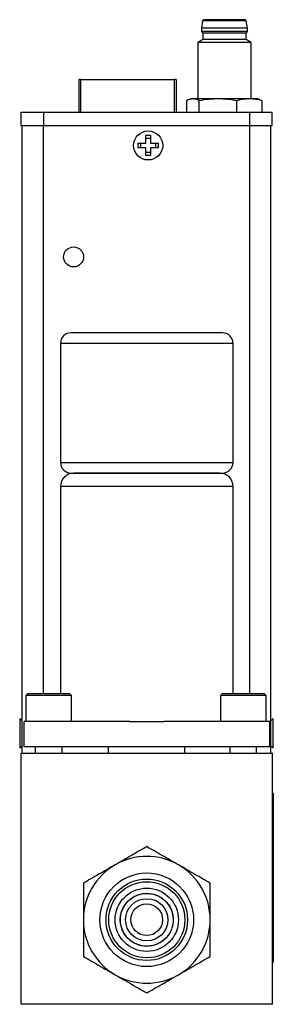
# Model space of a CAD drawing. Header units: inches. Extents: x 8.9 to 30.3, y 2.4 to 19.7.
# Tile 8 of 11: x 22.5 to 24, y 6.5 to 12.3. Entities that reach past the tile are written whole.
import ezdxf

# ---------------------------------------------------------------- set-up
doc = ezdxf.new("R2010")
doc.units = ezdxf.units.IN
doc.header["$MEASUREMENT"] = 0

msp = doc.modelspace()

# ---------------------------------------------------------------- linework, layer by layer
at = {"color": 7, "linetype": 'Continuous', "lineweight": 25}
for p, q in [((23.5672, 12.33), (23.5602, 12.2878)), ((23.8248, 12.33), (23.5672, 12.33)), ((23.8318, 12.2878), (23.8248, 12.33)), ((23.5602, 12.2878), (23.5602, 12.2681)), ((23.696, 12.2878), (23.5602, 12.2878)), ((23.5602, 12.2681), (23.568, 12.2582)), ((23.8318, 12.2681), (23.5602, 12.2681)), ((23.568, 12.2582), (23.568, 12.2189)), ((23.696, 12.2582), (23.568, 12.2582)), ((23.8318, 12.2878), (23.696, 12.2878)), ((23.824, 12.2582), (23.696, 12.2582)), ((23.824, 12.2582), (23.8318, 12.2681)), ((23.824, 12.2189), (23.824, 12.2582)), ((23.8318, 12.2681), (23.8318, 12.2878)), ((23.568, 12.2189), (23.5385, 12.2018)), ((23.5385, 12.2018), (23.5385, 11.8685)), ((23.696, 12.2018), (23.5385, 12.2018)), ((23.824, 12.2189), (23.568, 12.2189)), ((23.8535, 12.2018), (23.696, 12.2018)), ((23.8535, 12.2018), (23.824, 12.2189)), ((23.8535, 11.8685), (23.8535, 12.2018)), ((22.8375, 11.7897), (22.8375, 11.9838)), ((22.8475, 11.9838), (23.4005, 11.9838)), ((23.4105, 11.9838), (23.4105, 11.7897)), ((23.4728, 11.8574), (23.4728, 11.7897)), ((23.4991, 11.8685), (23.4876, 11.8643)), ((23.51, 11.8685), (23.4991, 11.8685)), ((23.6587, 11.8685), (23.51, 11.8685)), ((23.5471, 11.7897), (23.5471, 11.8574)), ((23.8448, 11.8685), (23.6587, 11.8685)), ((23.7703, 11.7897), (23.7703, 11.8574)), ((23.8929, 11.8685), (23.8448, 11.8685)), ((23.9044, 11.8643), (23.8929, 11.8685)), ((23.9043, 11.8639), (23.9192, 11.8574)), ((23.9192, 11.7897), (23.9192, 11.8574)), ((22.4932, 11.7897), (22.4932, 11.711)), ((22.4932, 11.7897), (22.6271, 11.7897)), ((22.6271, 11.7897), (22.6271, 11.711)), ((22.6271, 11.7897), (23.8436, 11.7897)), ((22.6311, 11.7917), (22.6311, 11.7897)), ((22.7048, 11.7897), (22.7048, 11.7917)), ((22.7461, 11.7897), (22.7461, 11.7917)), ((23.8436, 11.7897), (23.8436, 11.711)), ((23.8436, 11.7897), (23.9775, 11.7897)), ((23.9775, 11.711), (23.9775, 11.7897)), ((22.4932, 11.711), (22.6271, 11.711)), ((22.5009, 7.9965), (22.5009, 11.711)), ((22.6271, 11.711), (23.8436, 11.711)), ((23.8436, 11.711), (23.9775, 11.711)), ((23.9699, 7.9965), (23.9699, 11.711)), ((23.2317, 11.6529), (23.2587, 11.6529)), ((23.2317, 11.6064), (23.2317, 11.6529)), ((23.2587, 11.6529), (23.2587, 11.6064)), ((23.1852, 11.6064), (23.2317, 11.6064)), ((23.1852, 11.5794), (23.1852, 11.6064)), ((23.2026, 11.5794), (23.2026, 11.6064)), ((23.2317, 11.6355), (23.2587, 11.6355)), ((23.2587, 11.6064), (23.3052, 11.6064)), ((23.2878, 11.6064), (23.2878, 11.5794)), ((23.3052, 11.6064), (23.3052, 11.5794)), ((23.2317, 11.5794), (23.1852, 11.5794)), ((23.2317, 11.5329), (23.2317, 11.5794)), ((23.2587, 11.5503), (23.2317, 11.5503)), ((23.3052, 11.5794), (23.2587, 11.5794)), ((23.2587, 11.5794), (23.2587, 11.5329)), ((23.2587, 11.5329), (23.2317, 11.5329)), ((22.727, 10.422), (22.727, 9.717)), ((23.747, 9.717), (23.747, 10.422)), ((22.7895, 9.6545), (23.237, 9.6545)), ((22.727, 9.5757), (22.727, 8.3485)), ((23.747, 8.3485), (23.747, 9.5757)), ((22.532, 8.3485), (22.522, 8.3385)), ((22.522, 8.3385), (22.522, 8.1845)), ((22.7087, 8.3385), (22.522, 8.3385)), ((22.7049, 8.3485), (22.532, 8.3485)), ((22.782, 8.3485), (22.7049, 8.3485)), ((22.792, 8.3385), (22.7087, 8.3385)), ((22.792, 8.3385), (22.782, 8.3485)), ((22.792, 8.1845), (22.792, 8.3385)), ((23.682, 8.3485), (23.672, 8.3385)), ((23.672, 8.3385), (23.672, 8.1845)), ((23.8587, 8.3385), (23.672, 8.3385)), ((23.8549, 8.3485), (23.682, 8.3485)), ((23.932, 8.3485), (23.8549, 8.3485)), ((23.942, 8.3385), (23.8587, 8.3385)), ((23.942, 8.3385), (23.932, 8.3485)), ((23.942, 8.1845), (23.942, 8.3385)), ((22.5009, 8.1877), (22.4859, 8.2005)), ((22.4859, 8.2005), (22.4859, 8.0425)), ((22.512, 8.0345), (22.512, 8.1845)), ((23.1365, 8.1845), (22.512, 8.1845)), ((23.1365, 8.1845), (23.3375, 8.1845)), ((23.962, 8.1845), (23.3375, 8.1845)), ((23.962, 8.1845), (23.962, 8.0345)), ((23.9849, 8.2006), (23.9699, 8.1878)), ((23.9849, 8.0286), (23.9849, 8.2006)), ((22.4859, 8.0425), (22.4859, 8.0285)), ((22.4859, 8.0285), (22.5009, 8.0412)), ((23.9699, 8.0413), (23.9849, 8.0286)), ((22.4945, 6.5115), (22.4945, 7.9965)), ((22.4945, 7.9965), (23.9795, 7.9965)), ((23.962, 8.0345), (22.512, 8.0345)), ((22.5775, 8.0345), (22.5775, 7.9965)), ((22.7364, 7.9965), (22.7364, 8.0345)), ((23.0104, 7.9965), (23.0104, 8.0345)), ((23.4604, 8.0345), (23.4604, 7.9965)), ((23.7275, 8.0345), (23.7275, 7.9965)), ((23.8864, 7.9965), (23.8864, 8.0345)), ((23.9795, 6.5115), (23.9795, 7.9965)), ((23.9845, 7.7615), (23.9795, 7.7615)), ((23.9845, 7.7615), (23.9845, 6.7615)), ((23.9845, 7.6757), (23.9849, 7.6757)), ((23.9849, 7.6757), (23.9849, 7.5318)), ((23.9849, 7.5318), (23.9845, 7.5318)), ((23.9849, 7.2888), (23.9845, 7.2888)), ((23.9849, 7.1465), (23.9849, 7.2888)), ((23.9845, 7.1465), (23.9849, 7.1465)), ((23.9849, 7.1465), (23.9849, 7.0042)), ((23.9849, 7.0042), (23.9845, 7.0042)), ((23.9795, 6.7615), (23.9845, 6.7615)), ((23.9795, 6.5115), (22.4945, 6.5115))]:
    msp.add_line(p, q, dxfattribs=at)
at = {"color": 8, "linetype": 'Continuous', "lineweight": 25}
for p, q in [((22.8475, 11.7897), (22.8475, 11.9838)), ((23.4005, 11.7897), (23.4005, 11.9838)), ((22.6259, 8.3485), (22.6259, 11.711)), ((23.8449, 11.711), (23.8449, 8.3485)), ((23.747, 10.422), (22.727, 10.422)), ((22.727, 9.717), (23.237, 9.717)), ((23.237, 9.717), (23.747, 9.717)), ((23.747, 9.5757), (22.727, 9.5757))]:
    msp.add_line(p, q, dxfattribs=at)
at = {"color": 7, "linetype": 'Continuous', "lineweight": 25, "flags": 128}
for points in [[(22.8475, 11.9838), (22.8455, 11.9838), (22.8437, 11.9838), (22.8419, 11.9838), (22.8404, 11.9838), (22.8392, 11.9838), (22.8383, 11.9838), (22.8377, 11.9838), (22.8375, 11.9838)], [(23.4105, 11.9838), (23.4103, 11.9838), (23.4098, 11.9838), (23.4088, 11.9838), (23.4076, 11.9838), (23.4061, 11.9838), (23.4044, 11.9838), (23.4025, 11.9838), (23.4005, 11.9838)]]:
    msp.add_lwpolyline(points, dxfattribs=at)
at = {"color": 7, "linetype": 'Continuous', "lineweight": 25}
for centre, radius in [((23.2452, 11.5929), 0.086), ((22.8044, 10.9335), 0.0591), ((23.237, 7.0115), 0.2769), ((23.237, 7.0115), 0.241), ((23.237, 7.0115), 0.225), ((23.237, 7.0115), 0.1875), ((23.237, 7.0115), 0.125), ((23.237, 7.0115), 0.0937)]:
    msp.add_circle(centre, radius, dxfattribs=at)
for centre, radius, start, end in [((23.5751, 12.3291), 0.00787, 90, 173.4802), ((23.8169, 12.3291), 0.00787, 6.5198, 90), ((22.7895, 10.422), 0.0625, 90, 180), ((23.6845, 10.422), 0.0625, 0, 90), ((22.7895, 9.717), 0.0625, 180, 270), ((23.6845, 9.717), 0.0625, 270, 0), ((22.8057, 9.5757), 0.0787, 90, 180), ((23.6682, 9.5757), 0.0787, 0, 90), ((23.237, 7.0115), 0.375, 60, 120), ((23.237, 7.0115), 0.375, 120, 180), ((23.237, 7.0115), 0.375, 0, 60), ((23.237, 7.0115), 0.375, 180, 240), ((23.237, 7.0115), 0.375, 300, 0), ((23.237, 7.0115), 0.375, 240, 300)]:
    msp.add_arc(centre, radius, start, end, dxfattribs=at)
for points in [[(23.696, 12.337), (23.6293, 12.337), (23.5751, 12.337), (23.5751, 12.337)], [(23.51, 11.8685), (23.4975, 11.8685), (23.4851, 11.8642), (23.4728, 11.8574)], [(23.5471, 11.8574), (23.5348, 11.8642), (23.5225, 11.8685), (23.51, 11.8685)], [(23.6587, 11.8685), (23.6212, 11.8685), (23.584, 11.8642), (23.5471, 11.8574)], [(23.7703, 11.8574), (23.7334, 11.8642), (23.6963, 11.8685), (23.6587, 11.8685)], [(23.8448, 11.8685), (23.8197, 11.8685), (23.7949, 11.8642), (23.7703, 11.8574)], [(23.9192, 11.8574), (23.8946, 11.8642), (23.8698, 11.8685), (23.8448, 11.8685)]]:
    msp.add_open_spline(points, degree=3, dxfattribs=at)
for points, knots in [([(23.8169, 12.337), (23.8169, 12.337), (23.8042, 12.337), (23.7588, 12.337), (23.7281, 12.337), (23.696, 12.337)], [0, 0, 0, 0, 0.5, 0.5, 1, 1, 1, 1]), ([(23.6845, 10.4845), (23.6845, 10.4845), (23.6373, 10.4845), (23.4695, 10.4845), (23.3557, 10.4845), (23.1183, 10.4845), (23.0045, 10.4845), (22.8366, 10.4845), (22.7895, 10.4845), (22.7895, 10.4845)], [0, 0, 0, 0, 0.25, 0.25, 0.5, 0.5, 0.75, 0.75, 1, 1, 1, 1]), ([(23.6682, 9.6545), (23.6682, 9.6545), (23.6228, 9.6545), (23.4611, 9.6545), (23.3514, 9.6545), (23.1226, 9.6545), (23.0129, 9.6545), (22.8512, 9.6545), (22.8057, 9.6545), (22.8057, 9.6545)], [0, 0, 0, 0, 0.25, 0.25, 0.5, 0.5, 0.75, 0.75, 1, 1, 1, 1]), ([(23.237, 9.6545), (23.3557, 9.6545), (23.4695, 9.6545), (23.6373, 9.6545), (23.6845, 9.6545), (23.6845, 9.6545)], [0, 0, 0, 0, 0.5, 0.5, 1, 1, 1, 1]), ([(23.237, 7.4445), (23.2076, 7.4275), (23.1775, 7.4102), (23.1309, 7.3832), (23.115, 7.3741), (23.0827, 7.3554), (23.0661, 7.3458), (23.0495, 7.3362)], [0, 0, 0, 0, 0.5, 0.5, 0.75, 0.75, 1, 1, 1, 1]), ([(23.4245, 7.3362), (23.3916, 7.3552), (23.3595, 7.3737), (23.3125, 7.4009), (23.2969, 7.4099), (23.2665, 7.4274), (23.2516, 7.436), (23.237, 7.4445)], [0, 0, 0, 0, 0.5, 0.5, 0.75, 0.75, 1, 1, 1, 1]), ([(23.0495, 7.3362), (23.0166, 7.3172), (22.9845, 7.2987), (22.9375, 7.2716), (22.9219, 7.2626), (22.8915, 7.245), (22.8766, 7.2364), (22.862, 7.228)], [0, 0, 0, 0, 0.5, 0.5, 0.75, 0.75, 1, 1, 1, 1]), ([(23.612, 7.228), (23.5826, 7.2449), (23.5525, 7.2623), (23.5059, 7.2892), (23.49, 7.2984), (23.4577, 7.3171), (23.4411, 7.3267), (23.4245, 7.3362)], [0, 0, 0, 0, 0.5, 0.5, 0.75, 0.75, 1, 1, 1, 1]), ([(22.862, 7.228), (22.862, 7.194), (22.862, 7.1594), (22.862, 7.1054), (22.862, 7.0872), (22.862, 7.0498), (22.862, 7.0306), (22.862, 7.0115)], [0, 0, 0, 0, 0.5, 0.5, 0.75, 0.75, 1, 1, 1, 1]), ([(23.612, 7.0115), (23.612, 7.0495), (23.612, 7.0865), (23.612, 7.1408), (23.612, 7.1588), (23.612, 7.1938), (23.612, 7.211), (23.612, 7.228)], [0, 0, 0, 0, 0.5, 0.5, 0.75, 0.75, 1, 1, 1, 1]), ([(23.1019, 6.9335), (23.1226, 6.8976), (23.1566, 6.8715), (23.2366, 6.8501), (23.2792, 6.8557), (23.3508, 6.8971), (23.377, 6.9311), (23.3984, 7.0111), (23.3928, 7.0536), (23.3514, 7.1253), (23.3173, 7.1514), (23.2374, 7.1729), (23.1948, 7.1673), (23.1232, 7.1259), (23.097, 7.0918), (23.0756, 7.0119), (23.0812, 6.9693), (23.1019, 6.9335)], [0, 0, 0, 0, 0.125, 0.125, 0.25, 0.25, 0.375, 0.375, 0.5, 0.5, 0.625, 0.625, 0.75, 0.75, 0.875, 0.875, 1, 1, 1, 1]), ([(23.1014, 6.9332), (23.1064, 6.9247), (23.1178, 6.9086), (23.1397, 6.8876), (23.1661, 6.8707), (23.1962, 6.8592), (23.228, 6.8541), (23.2593, 6.8556), (23.2888, 6.8628), (23.3157, 6.8752), (23.3399, 6.8923), (23.3608, 6.9142), (23.3777, 6.9406), (23.3892, 6.9707), (23.3943, 7.0025), (23.3929, 7.0338), (23.3857, 7.0633), (23.3733, 7.0902), (23.3562, 7.1144), (23.3343, 7.1353), (23.3079, 7.1522), (23.2778, 7.1637), (23.2459, 7.1688), (23.2147, 7.1674), (23.1852, 7.1602), (23.1583, 7.1478), (23.1341, 7.1307), (23.1131, 7.1087), (23.0962, 7.0824), (23.0847, 7.0523), (23.0796, 7.0204), (23.0811, 6.9892), (23.0883, 6.9597), (23.0965, 6.9417), (23.1014, 6.9332)], [0, 0, 0, 0, 0.0299974, 0.0600053, 0.0921613, 0.1249998, 0.1578383, 0.1899944, 0.2199864, 0.2499998, 0.2799919, 0.3100053, 0.3421613, 0.3749998, 0.4078383, 0.4399944, 0.4699864, 0.4999998, 0.5299919, 0.5600053, 0.5921613, 0.6249998, 0.6578383, 0.6899944, 0.7199864, 0.7499998, 0.7799919, 0.8100053, 0.8421613, 0.8749998, 0.9078383, 0.9399944, 0.9699919, 1, 1, 1, 1]), ([(22.862, 7.0115), (22.862, 6.9735), (22.862, 6.9365), (22.862, 6.8821), (22.862, 6.8642), (22.862, 6.8291), (22.862, 6.8119), (22.862, 6.795)], [0, 0, 0, 0, 0.5, 0.5, 0.75, 0.75, 1, 1, 1, 1]), ([(23.612, 6.795), (23.612, 6.8289), (23.612, 6.8636), (23.612, 6.9175), (23.612, 6.9358), (23.612, 6.9731), (23.612, 6.9923), (23.612, 7.0115)], [0, 0, 0, 0, 0.5, 0.5, 0.75, 0.75, 1, 1, 1, 1]), ([(22.862, 6.795), (22.8914, 6.778), (22.9214, 6.7607), (22.9681, 6.7337), (22.9839, 6.7246), (23.0163, 6.7059), (23.0329, 6.6963), (23.0495, 6.6867)], [0, 0, 0, 0, 0.5, 0.5, 0.75, 0.75, 1, 1, 1, 1]), ([(23.4245, 6.6867), (23.4574, 6.7057), (23.4894, 6.7242), (23.5365, 6.7514), (23.552, 6.7604), (23.5824, 6.7779), (23.5973, 6.7865), (23.612, 6.795)], [0, 0, 0, 0, 0.5, 0.5, 0.75, 0.75, 1, 1, 1, 1]), ([(23.0495, 6.6867), (23.0824, 6.6677), (23.1144, 6.6492), (23.1615, 6.622), (23.177, 6.6131), (23.2074, 6.5955), (23.2223, 6.5869), (23.237, 6.5785)], [0, 0, 0, 0, 0.5, 0.5, 0.75, 0.75, 1, 1, 1, 1]), ([(23.237, 6.5785), (23.2664, 6.5954), (23.2964, 6.6128), (23.3431, 6.6397), (23.3589, 6.6489), (23.3913, 6.6675), (23.4079, 6.6771), (23.4245, 6.6867)], [0, 0, 0, 0, 0.5, 0.5, 0.75, 0.75, 1, 1, 1, 1])]:
    msp.add_open_spline(points, degree=3, knots=knots, dxfattribs=at)

doc.saveas('drawing.dxf')
